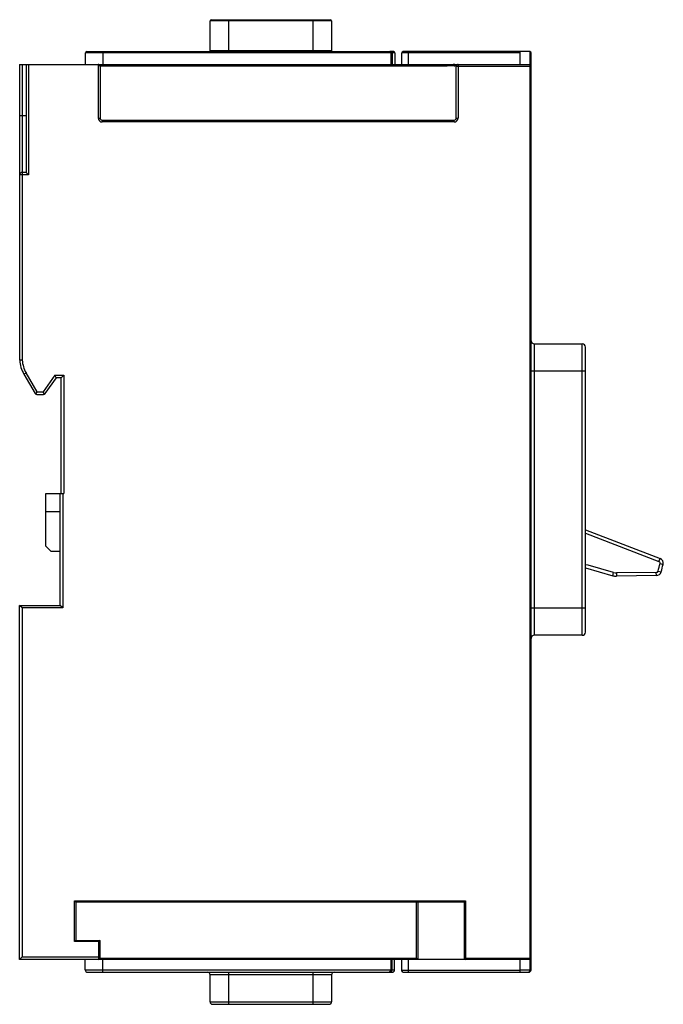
# Model space of a CAD drawing. Header units: millimetres. Extents: x 16 to 117, y 15 to 169.
import ezdxf

# ---------------------------------------------------------------- set-up
doc = ezdxf.new("R2010")
doc.units = ezdxf.units.MM
doc.header["$LTSCALE"] = 11.955495
doc.layers.get('0').update_dxf_attribs({"linetype": 'CONTINUOUS'})

msp = doc.modelspace()

# ---------------------------------------------------------------- linework, layer by layer
at = {"color": 7, "linetype": 'Continuous'}
for p, q in [((46.08, 164.13), (46.08, 168.73)), ((65.08, 168.73), (46.08, 168.73)), ((46.28, 168.93), (64.88, 168.93)), ((48.98, 168.93), (48.98, 163.93)), ((62.18, 163.93), (62.18, 168.93)), ((65.08, 168.73), (65.08, 164.13)), ((26.58, 161.93), (26.58, 163.73)), ((74.38, 163.73), (26.58, 163.73)), ((26.78, 163.93), (74.18, 163.93)), ((29.28, 163.93), (29.28, 161.93)), ((46.08, 164.13), (65.08, 164.13)), ((74.78, 163.93), (74.21, 163.93)), ((74.38, 163.73), (74.38, 161.93)), ((74.98, 163.73), (74.4, 163.73)), ((74.56, 163.73), (74.56, 161.93)), ((74.98, 163.73), (74.98, 161.93)), ((76.08, 161.93), (76.08, 163.73)), ((94.59, 163.73), (76.08, 163.73)), ((96.09, 163.93), (76.28, 163.93)), ((77.06, 163.73), (77.06, 161.93)), ((94.59, 161.93), (94.59, 163.93)), ((96.09, 163.93), (96.09, 20.33)), ((96.29, 20.33), (96.29, 163.73)), ((16.29, 161.93), (16.29, 115.66)), ((16.29, 161.93), (96.09, 161.93)), ((16.69, 161.93), (16.69, 115.68)), ((17.29, 161.93), (17.29, 145.05)), ((17.69, 161.93), (17.69, 144.65)), ((28.58, 161.93), (28.58, 153.53)), ((28.87, 161.73), (82.74, 161.73)), ((82.74, 161.93), (82.74, 161.73)), ((83.61, 161.73), (83.17, 161.73)), ((84.06, 161.73), (84.06, 161.93)), ((84.32, 161.93), (84.12, 161.93)), ((84.28, 161.73), (84.17, 161.73)), ((84.39, 161.93), (84.32, 161.93)), ((84.39, 161.73), (84.39, 161.93)), ((84.6, 161.73), (84.39, 161.73)), ((84.88, 161.93), (84.88, 153.53)), ((28.88, 161.63), (28.88, 153.53)), ((84.58, 153.53), (84.58, 161.63)), ((96.29, 161.63), (84.58, 161.63)), ((16.29, 153.95), (17.29, 153.95)), ((28.58, 153.53), (28.88, 153.53)), ((29.18, 153.23), (29.18, 152.93)), ((29.18, 153.23), (84.28, 153.23)), ((84.28, 152.93), (29.18, 152.93)), ((84.28, 152.93), (84.28, 153.23)), ((84.58, 153.53), (84.88, 153.53)), ((17.29, 145.05), (16.69, 145.05)), ((17.69, 144.65), (17.29, 145.05)), ((17.69, 144.65), (16.29, 144.65)), ((96.79, 118.22), (96.79, 72.64)), ((96.79, 118.22), (104.29, 118.22)), ((104.29, 72.64), (104.29, 118.22)), ((104.79, 73.14), (104.79, 117.72)), ((16.95, 113.5), (17.3, 113.7)), ((16.95, 113.5), (18.7, 110.48)), ((19.01, 110.73), (17.3, 113.7)), ((21.77, 113.33), (19.95, 110.73)), ((21.98, 112.93), (20.25, 110.46)), ((21.98, 112.93), (21.77, 113.33)), ((21.77, 113.33), (23.18, 113.33)), ((22.78, 112.93), (21.98, 112.93)), ((23.18, 113.33), (22.78, 112.93)), ((22.78, 94.83), (22.78, 112.93)), ((23.18, 113.33), (23.18, 94.83)), ((104.79, 113.93), (96.29, 113.93)), ((18.81, 110.37), (19.01, 110.73)), ((18.96, 110.33), (20.01, 110.33)), ((19.01, 110.73), (19.95, 110.73)), ((20.14, 110.36), (19.95, 110.73)), ((20.39, 86.58), (20.39, 94.83)), ((20.39, 94.83), (23.18, 94.83)), ((22.64, 77.33), (22.64, 94.83)), ((23.04, 94.83), (23.04, 76.93)), ((20.39, 92.03), (22.64, 92.03)), ((104.79, 89.16), (116.47, 84.68)), ((104.79, 88.62), (116.29, 84.21)), ((21.19, 85.78), (20.39, 86.58)), ((21.19, 85.78), (22.64, 85.78)), ((105.25, 83.6), (104.79, 83.68)), ((104.79, 83.21), (109.07, 81.97)), ((109.21, 82.45), (105.25, 83.6)), ((116.29, 84.21), (116.47, 84.68)), ((116.47, 83.86), (116.96, 83.73)), ((109.07, 81.97), (109.21, 82.45)), ((115.88, 82.48), (109.65, 82.39)), ((109.65, 82.39), (109.66, 81.89)), ((115.89, 81.98), (109.66, 81.89)), ((115.89, 81.98), (115.88, 82.48)), ((116.17, 82.7), (116.65, 82.57)), ((16.29, 21.93), (16.29, 77.33)), ((16.69, 76.93), (16.29, 77.33)), ((16.29, 77.33), (22.64, 77.33)), ((23.04, 76.93), (22.64, 77.33)), ((16.69, 76.93), (16.69, 22.33)), ((23.04, 76.93), (16.69, 76.93)), ((96.29, 76.93), (104.79, 76.93)), ((104.29, 72.64), (96.79, 72.64)), ((25.09, 30.93), (24.89, 31.13)), ((24.89, 31.13), (86.06, 31.13)), ((24.89, 24.73), (24.89, 31.13)), ((85.86, 30.93), (25.09, 30.93)), ((25.09, 30.93), (25.09, 24.93)), ((78.39, 22.13), (78.39, 30.93)), ((78.59, 30.93), (78.59, 21.93)), ((86.06, 31.13), (85.86, 30.93)), ((85.86, 21.93), (85.86, 30.93)), ((86.06, 31.13), (86.06, 21.93)), ((25.09, 24.93), (24.89, 24.73)), ((28.69, 24.73), (24.89, 24.73)), ((25.09, 24.93), (28.89, 24.93)), ((28.89, 24.93), (28.69, 24.73)), ((28.69, 21.93), (28.69, 24.73)), ((28.89, 22.13), (28.89, 24.93)), ((16.69, 22.33), (16.29, 21.93)), ((85.86, 21.93), (16.29, 21.93)), ((16.69, 22.33), (28.89, 22.33)), ((26.54, 20.33), (26.54, 21.93)), ((28.89, 22.13), (78.39, 22.13)), ((29.24, 21.93), (29.24, 19.93)), ((74.34, 21.93), (74.34, 20.33)), ((74.52, 21.93), (74.52, 20.33)), ((74.94, 20.33), (74.94, 21.93)), ((76.08, 20.13), (76.08, 21.93)), ((77.06, 21.93), (77.06, 20.23)), ((78.39, 22.13), (78.59, 21.93)), ((85.86, 22.13), (96.29, 22.13)), ((96.09, 21.93), (86.06, 21.93)), ((94.59, 19.93), (94.59, 21.93)), ((26.54, 20.33), (74.34, 20.33)), ((74.52, 20.33), (74.94, 20.33)), ((94.59, 20.22), (76.08, 20.23)), ((76.08, 20.13), (76.11, 20.13)), ((94.59, 20.33), (96.29, 20.33)), ((26.94, 19.93), (74.54, 19.93)), ((65.08, 19.53), (46.08, 19.53)), ((46.08, 15.33), (46.08, 19.53)), ((48.98, 19.93), (48.98, 14.93)), ((62.18, 14.93), (62.18, 19.93)), ((65.08, 19.53), (65.08, 15.33)), ((76.28, 19.93), (95.89, 19.93)), ((46.08, 15.33), (65.08, 15.33)), ((46.48, 14.93), (64.68, 14.93))]:
    msp.add_line(p, q, dxfattribs=at)
for centre, radius, start, end in [((46.28, 168.73), 0.2, 90, 180), ((64.88, 168.73), 0.2, 0, 90), ((26.78, 163.73), 0.2, 90, 180), ((45.88, 164.13), 0.2, 270, 360), ((65.28, 164.13), 0.2, 180, 270), ((74.18, 163.73), 0.2, 0, 90), ((74.28, 163.73), 0.277, 0.0256, 6.8935), ((74.78, 163.73), 0.2, 0, 90), ((76.28, 163.73), 0.2, 90, 180), ((96.09, 163.73), 0.2, 0, 90), ((28.58, 161.63), 0.3, 0, 90), ((83.31, 279.62), 117.89, 269.7211, 269.9301), ((83.46, 16.09), 145.63, 89.7633, 89.9407), ((84.21, 152.96), 8.76, 90.2569, 91.0041), ((84.25, 168.6), 6.88, 270.2805, 271.1552), ((84.88, 161.63), 0.3, 90, 180), ((96.09, 161.73), 0.2, 0, 90), ((29.18, 153.53), 0.6, 180, 270), ((29.18, 153.53), 0.3, 180, 270), ((84.28, 153.53), 0.6, 270, 360), ((84.28, 153.53), 0.3, 270, 360), ((16.69, 144.65), 0.4, 90, 180.1388), ((96.79, 118.72), 0.5, 180, 270), ((104.29, 117.72), 0.5, 0, 90), ((21.32, 116.01), 5.04, 183.9484, 209.8873), ((21.28, 116), 4.6, 183.9973, 210.009), ((18.96, 110.63), 0.3, 210.0504, 269.9672), ((20.01, 110.63), 0.3, 270.0394, 324.9612), ((64.59, 96.93), 53.5, 344.5742, 345.8574), ((116.18, 83.93), 0.3, 345.8542, 69.0021), ((116.18, 83.93), 0.8, 345.8573, 69), ((64.59, 96.93), 54, 344.5742, 345.8574), ((109.63, 83.89), 2, 253.81, 270.81), ((109.63, 83.89), 1.5, 253.81, 270.81), ((115.88, 82.78), 0.3, 270.81, 344.5742), ((115.88, 82.78), 0.8, 270.81, 344.5742), ((96.79, 72.14), 0.5, 90, 180), ((104.29, 73.14), 0.5, 270, 360), ((28.69, 22.13), 0.2, 270, 360), ((86.06, 22.13), 0.2, 180, 270), ((96.09, 22.13), 0.2, 270, 360), ((26.94, 20.33), 0.4, 180, 270), ((73.94, 20.33), 0.4, 270, 360), ((73.96, 20.33), 0.56, 354.9188, 359.9903), ((74.54, 20.33), 0.4, 270, 360), ((76.38, 20.23), 0.3, 180, 270), ((76.28, 20.13), 0.2, 180, 270), ((95.89, 20.33), 0.4, 270, 360), ((45.68, 19.53), 0.4, 0, 90), ((65.48, 19.53), 0.4, 90, 180), ((46.48, 15.33), 0.4, 180, 270), ((64.68, 15.33), 0.4, 270, 360)]:
    msp.add_arc(centre, radius, start, end, dxfattribs=at)
for points, knots in [([(74.42, 163.93), (74.43, 163.93), (74.47, 163.92), (74.51, 163.88), (74.54, 163.83), (74.55, 163.78), (74.56, 163.76)], [0, 0, 0, 0, 0.212352, 0.447052, 0.711376, 1, 1, 1, 1]), ([(77.07, 163.93), (77.07, 163.93), (77.07, 163.93), (77.07, 163.92), (77.07, 163.92), (77.07, 163.91), (77.07, 163.89), (77.07, 163.87), (77.07, 163.84), (77.06, 163.79), (77.06, 163.75), (77.06, 163.73)], [0, 0, 0, 0, 0.005182, 0.019796, 0.043726, 0.076731, 0.168924, 0.29319, 0.444635, 0.618035, 1, 1, 1, 1]), ([(16.31, 115.67), (16.31, 115.67), (16.31, 115.67), (16.3, 115.66), (16.3, 115.66), (16.29, 115.66), (16.29, 115.66)], [0, 0, 0, 0, 0.431948, 0.749665, 0.936637, 1, 1, 1, 1]), ([(16.69, 115.68), (16.65, 115.68), (16.57, 115.67), (16.47, 115.67), (16.39, 115.67), (16.34, 115.66), (16.32, 115.66), (16.31, 115.67)], [0, 0, 0, 0, 0.323085, 0.615373, 0.848562, 0.935796, 1, 1, 1, 1]), ([(74.44, 20.05), (74.41, 20.01), (74.35, 19.95), (74.27, 19.93), (74.24, 19.93)], [0, 0, 0, 0, 0.528924, 1, 1, 1, 1]), ([(74.52, 20.28), (74.52, 20.26), (74.5, 20.18), (74.47, 20.1), (74.44, 20.05)], [0, 0, 0, 0, 0.26325, 1, 1, 1, 1]), ([(77.06, 20.23), (77.06, 20.19), (77.06, 20.13), (77.07, 20.06), (77.07, 20.02), (77.07, 19.98), (77.07, 19.96), (77.07, 19.94), (77.07, 19.93), (77.07, 19.93), (77.07, 19.93), (77.07, 19.93)], [0, 0, 0, 0, 0.382389, 0.555936, 0.707456, 0.831708, 0.923786, 0.956697, 0.980508, 0.994978, 1, 1, 1, 1]), ([(95.89, 19.93), (95.91, 19.93), (95.93, 19.93), (95.97, 19.96), (96, 19.99), (96.05, 20.06), (96.08, 20.17), (96.09, 20.27), (96.09, 20.33)], [0, 0, 0, 0, 0.078885, 0.164146, 0.263617, 0.380369, 0.665425, 1, 1, 1, 1])]:
    msp.add_open_spline(points, degree=3, knots=knots, dxfattribs=at)

doc.saveas('drawing.dxf')
